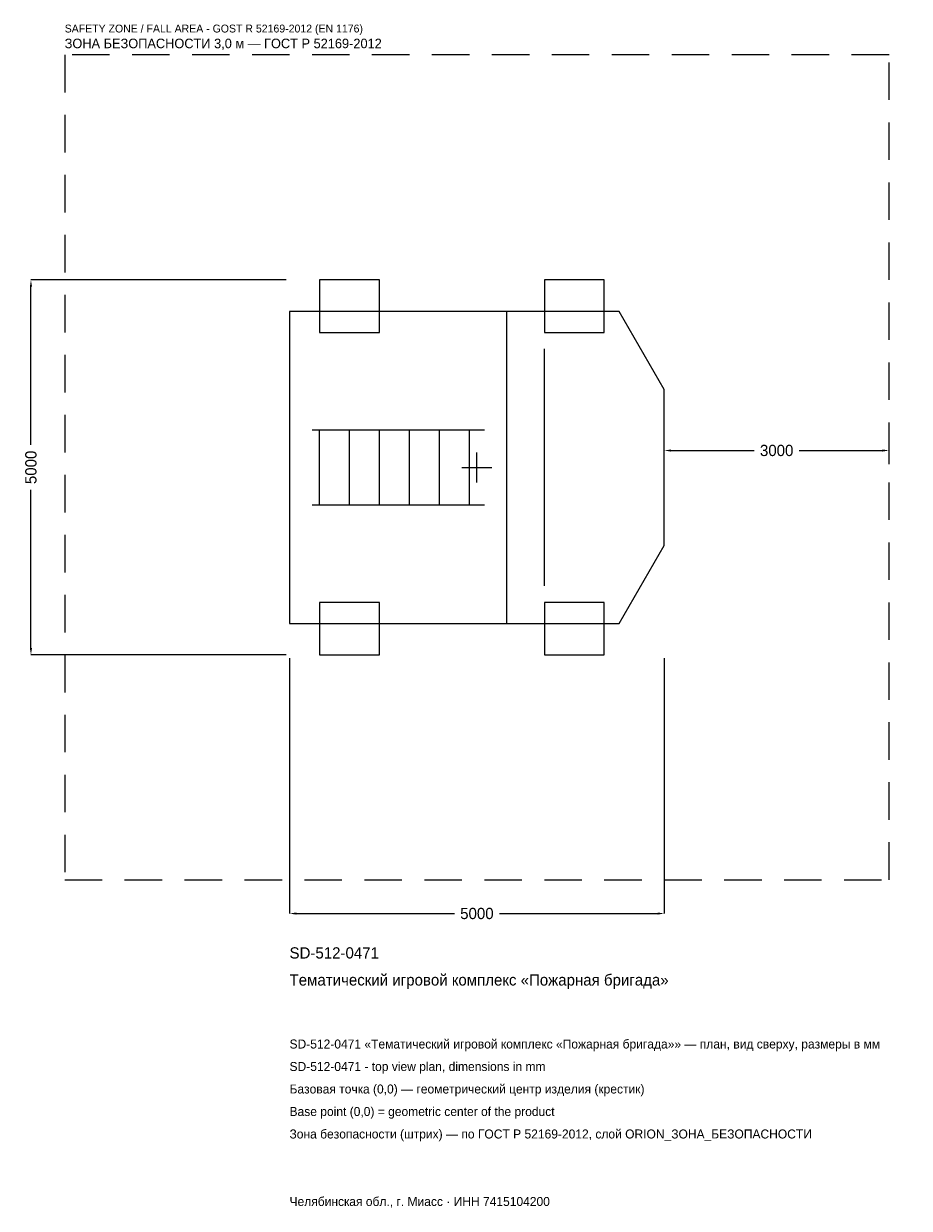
# Model space of a CAD drawing. Header units: metres. Extents: x -6047 to 5770, y -9881 to 5917.
import ezdxf

# ---------------------------------------------------------------- set-up
doc = ezdxf.new("R2010")
doc.units = ezdxf.units.M
doc.linetypes.add('DASHED', pattern=[800, 500, -300])
for name, color, linetype in [('ЗСК_ДАННЫЕ', 3, 'Continuous'), ('ЗСК_ЗОНА_БЕЗОПАСНОСТИ', 1, 'Continuous'), ('ЗСК_КОНТУР', 7, 'Continuous'), ('ЗСК_РАЗМЕРЫ', 8, 'Continuous')]:
    doc.layers.add(name, color=color, linetype=linetype)
doc.dimstyles.new('ORION', dxfattribs={"dimtxt": 150, "dimasz": 90, "dimexe": 1.25, "dimexo": 45, "dimtad": 1, "dimdec": 0, "dimcen": 2.5, "dimazin": 3, "dimtfac": 1, "dimtmove": 0, "dimatfit": 3})

# ---------------------------------------------------------------- blocks, each defined once
blk = doc.blocks.new('_CLOSEDFILLED')
at = {"color": 0, "linetype": 'BYBLOCK'}
blk.add_solid([(-1, 0.16), (0, 0), (-1, -0.16)], dxfattribs=at)
blk = doc.blocks.new('*D1')
for p, q in [((-2500, -2545), (-2500, -5950)), ((2500, -2545), (2500, -5950)), ((-2410, -5950), (-300, -5950)), ((300, -5950), (2410, -5950))]:
    blk.add_line(p, q)
at = {"layer": 'Defpoints'}
for p in [(-2500, -2500), (2500, -2500), (-2500, -5950)]:
    blk.add_point(p, dxfattribs=at)
at = {"layer": 'ЗСК_РАЗМЕРЫ', "xscale": 90, "yscale": 90, "rotation": 180}
blk.add_blockref('_CLOSEDFILLED', (-2500, -5950), dxfattribs=at)
at = {"layer": 'ЗСК_РАЗМЕРЫ', "xscale": 90, "yscale": 90}
blk.add_blockref('_CLOSEDFILLED', (2500, -5950), dxfattribs=at)
at = {"layer": 'ЗСК_РАЗМЕРЫ', "insert": (0, -5950), "char_height": 150, "attachment_point": 5}
blk.add_mtext('5000', dxfattribs=at)
blk = doc.blocks.new('*D2')
for p, q in [((-2545, 2500), (-5950, 2500)), ((-5950, 300), (-5950, 2410)), ((-5950, -2410), (-5950, -300)), ((-2545, -2500), (-5950, -2500))]:
    blk.add_line(p, q)
at = {"layer": 'Defpoints'}
for p in [(-2500, 2500), (-5950, -2500), (-2500, -2500)]:
    blk.add_point(p, dxfattribs=at)
at = {"layer": 'ЗСК_РАЗМЕРЫ', "xscale": 90, "yscale": 90}
for p, rotation in [((-5950, 2500), 90), ((-5950, -2500), 270)]:
    blk.add_blockref('_CLOSEDFILLED', p, dxfattribs=dict(at, rotation=rotation))
at = {"layer": 'ЗСК_РАЗМЕРЫ', "insert": (-5950, 0), "char_height": 150, "attachment_point": 5, "rotation": 90}
blk.add_mtext('5000', dxfattribs=at)
blk = doc.blocks.new('*D3')
for p, q in [((2500, 45), (2500, 225)), ((2590, 225), (3700, 225)), ((4300, 225), (5410, 225)), ((5500, 45), (5500, 225))]:
    blk.add_line(p, q)
at = {"layer": 'Defpoints'}
for p in [(2500, 225), (2500, 0), (5500, 0)]:
    blk.add_point(p, dxfattribs=at)
at = {"layer": 'ЗСК_РАЗМЕРЫ', "xscale": 90, "yscale": 90, "rotation": 180}
blk.add_blockref('_CLOSEDFILLED', (2500, 225), dxfattribs=at)
at = {"layer": 'ЗСК_РАЗМЕРЫ', "xscale": 90, "yscale": 90}
blk.add_blockref('_CLOSEDFILLED', (5500, 225), dxfattribs=at)
at = {"layer": 'ЗСК_РАЗМЕРЫ', "insert": (4000, 225), "char_height": 150, "attachment_point": 5}
blk.add_mtext('3000', dxfattribs=at)
blk = doc.blocks.new('ОРИОН SD-512-0471 Тематический игровой комплекс Пожарная бригада')
at = {"layer": 'ЗСК_ЗОНА_БЕЗОПАСНОСТИ', "linetype": 'DASHED'}
blk.add_lwpolyline([(-5500, -5500), (5500, -5500), (5500, 5500), (-5500, 5500)], close=True, dxfattribs=at)
at = {"layer": 'ЗСК_КОНТУР'}
for p, q in [((400, -2080), (400, 2080)), ((900, -1580.8), (900, 1580.8)), ((-2200, 500), (100, 500)), ((-2100, -500), (-2100, 500)), ((-1700, -500), (-1700, 500)), ((-1300, -500), (-1300, 500)), ((-900, -500), (-900, 500)), ((-500, -500), (-500, 500)), ((-100, -500), (-100, 500)), ((-2200, -500), (100, -500))]:
    blk.add_line(p, q, dxfattribs=at)
for points in [[(-2100, 1800), (-1300, 1800), (-1300, 2500), (-2100, 2500)], [(900, 1800), (1700, 1800), (1700, 2500), (900, 2500)], [(-2500, -2080), (1900, -2080), (2500, -1040), (2500, 1040), (1900, 2080), (-2500, 2080)], [(-2100, -2500), (-1300, -2500), (-1300, -1800), (-2100, -1800)], [(900, -2500), (1700, -2500), (1700, -1800), (900, -1800)]]:
    blk.add_lwpolyline(points, close=True, dxfattribs=at)
at = {"layer": 'ЗСК_РАЗМЕРЫ'}
for p, q in [((0, -200), (0, 200)), ((-200, 0), (200, 0))]:
    blk.add_line(p, q, dxfattribs=at)
at = {"layer": 'ЗСК_ДАННЫЕ'}
for tag, p in [('АРТИКУЛ', (-2500, -6550)), ('НАИМЕНОВАНИЕ', (-2500, -6910))]:
    blk.add_attdef(tag, p, '', height=150, dxfattribs=at)
at = {"layer": 'ЗСК_ДАННЫЕ', "flags": 1}
for tag, p in [('ПРОИЗВОДИТЕЛЬ', (-2500, -7270)), ('ТЕЛЕФОН', (-2500, -7630)), ('САЙТ', (-2500, -8350)), ('АДРЕС', (-2500, -8710)), ('РЕКВИЗИТЫ', (-2500, -9070)), ('ГАБАРИТЫ', (-2500, -9430)), ('ЗОНА_БЕЗОПАСНОСТИ', (-2500, -9790))]:
    blk.add_attdef(tag, p, '', height=150, dxfattribs=at)
at = {"layer": 'ЗСК_ЗОНА_БЕЗОПАСНОСТИ', "color": 1}
for s, height, p in [('SAFETY ZONE / FALL AREA - GOST R 52169-2012 (EN 1176)', 105, (-5500, 5800)), ('ЗОНА БЕЗОПАСНОСТИ 3,0 м — ГОСТ Р 52169-2012', 127.5, (-5500, 5590))]:
    blk.add_text(s, height=height, dxfattribs=at).set_placement(p)
at = {"layer": 'ЗСК_РАЗМЕРЫ'}
dim = blk.add_linear_dim(base=(-5950, -2500), p1=(-2500, -2500), p2=(-2500, 2500), angle=90, dimstyle='ORION', dxfattribs=at)
dim.commit()
dim.dimension.update_dxf_attribs({"geometry": '*D2', "text_midpoint": (-5950, 0)})
for base, p1, p2, picture, middle in [((2500, 225), (2500, 0), (5500, 0), '*D3', (4000, 225)), ((-2500, -5950), (-2500, -2500), (2500, -2500), '*D1', (0, -5950))]:
    dim = blk.add_linear_dim(base=base, p1=p1, p2=p2, dimstyle='ORION', dxfattribs=at)
    dim.commit()
    dim.dimension.update_dxf_attribs({"geometry": picture, "text_midpoint": middle})

msp = doc.modelspace()

# ---------------------------------------------------------------- block references
msp.add_blockref('ОРИОН SD-512-0471 Тематический игровой комплекс Пожарная бригада', (0, 0)).add_auto_attribs({'АРТИКУЛ': 'SD-512-0471', 'НАИМЕНОВАНИЕ': 'Тематический игровой комплекс «Пожарная бригада»'})

# ---------------------------------------------------------------- texts
at = {"layer": 'ЗСК_ДАННЫЕ', "color": 3}
for s, p in [('SD-512-0471 «Тематический игровой комплекс «Пожарная бригада»» — план, вид сверху, размеры в мм', (-2500, -7750)), ('SD-512-0471 - top view plan, dimensions in mm', (-2500, -8050)), ('Челябинская обл., г. Миасс · ИНН 7415104200', (-2500, -9850))]:
    msp.add_text(s, height=120, dxfattribs=at).set_placement(p)
at = {"layer": 'ЗСК_ДАННЫЕ', "color": 7}
for s, p in [('Базовая точка (0,0) — геометрический центр изделия (крестик)', (-2500, -8350)), ('Base point (0,0) = geometric center of the product', (-2500, -8650))]:
    msp.add_text(s, height=120, dxfattribs=at).set_placement(p)
at = {"layer": 'ЗСК_ДАННЫЕ', "color": 1}
msp.add_text('Зона безопасности (штрих) — по ГОСТ Р 52169-2012, слой ORION_ЗОНА_БЕЗОПАСНОСТИ', height=120, dxfattribs=at).set_placement((-2500, -8950))

doc.saveas('drawing.dxf')
